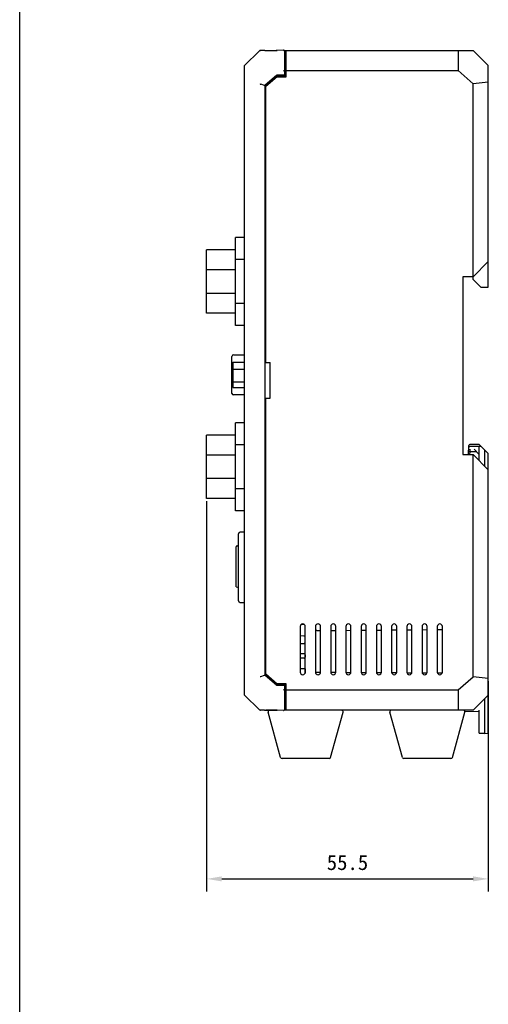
# Model space of a CAD drawing. Header units: millimetres. Extents: x 0 to 600, y 0 to 600.
# Tile 2 of 12: x 0 to 92, y 194 to 388. Entities that reach past the tile are written whole.
import ezdxf

# ---------------------------------------------------------------- set-up
doc = ezdxf.new("R2010")
doc.units = ezdxf.units.MM
doc.header["$LTSCALE"] = 39.111111
doc.header["$PDMODE"] = 3
doc.header["$PDSIZE"] = 8
doc.layers.get('0').update_dxf_attribs({"linetype": 'CONTINUOUS'})
doc.layers.get('Defpoints').update_dxf_attribs({"linetype": 'CONTINUOUS'})
for name, color, linetype in [('06_ALL_SURFS', 7, 'CONTINUOUS'), ('20_ALL_FEATURES', 7, 'CONTINUOUS'), ('51__DRAFT_DIMS', 7, 'CONTINUOUS')]:
    doc.layers.add(name, color=color, linetype=linetype)
doc.styles.get("Standard").update_dxf_attribs({"font": 'simfang.ttf'})
doc.dimstyles.new('DIMSTYLE_2', dxfattribs={"dimtxt": 10, "dimasz": 10, "dimexe": 5, "dimexo": 0.5, "dimgap": 2.5, "dimtad": 1, "dimdsep": 46, "dimtxsty": 'STANDARD', "dimblk": '_FILLED', "dimblk1": '_FILLED', "dimblk2": '_FILLED', "dimcen": 0.09, "dimclrt": 3, "dimazin": 2, "dimtp": 0.5, "dimtm": 0.5, "dimtfac": 1, "dimtofl": 0, "dimtmove": 0, "dimatfit": 3, "dimldrblk": '_FILLED', "dimfxl": 1, "dimtolj": 1, "dimarcsym": 0})

# ---------------------------------------------------------------- blocks, each defined once
blk = doc.blocks.new('_FILLED')
at = {"color": 0, "linetype": 'ByBlock'}
blk.add_solid([(0, 0), (-1, 0.165), (-1, -0.165)], dxfattribs=at)
blk = doc.blocks.new('*D8')
at = {"layer": '51__DRAFT_DIMS', "color": 0, "lineweight": -2}
for p, q in [((36.82, 293.09), (36.82, 216.17)), ((92.32, 257.63), (92.32, 216.17)), ((39.82, 218.67), (89.32, 218.67))]:
    blk.add_line(p, q, dxfattribs=at)
at = {"layer": 'Defpoints', "color": 0}
for p in [(36.82, 293.59), (92.32, 258.13), (92.32, 218.67)]:
    blk.add_point(p, dxfattribs=at)
at = {"layer": '51__DRAFT_DIMS', "color": 0, "linetype": 'ByBlock', "lineweight": -2, "xscale": 3, "yscale": 3, "zscale": 3, "rotation": 180}
blk.add_blockref('_FILLED', (36.82, 218.67), dxfattribs=at)
at = {"layer": '51__DRAFT_DIMS', "color": 0, "linetype": 'ByBlock', "lineweight": -2, "xscale": 3, "yscale": 3, "zscale": 3}
blk.add_blockref('_FILLED', (92.32, 218.67), dxfattribs=at)
at = {"layer": '51__DRAFT_DIMS', "color": 3, "insert": (64.57, 223.42), "char_height": 3, "attachment_point": 2, "line_spacing_factor": 0.9}
blk.add_mtext('\\A1;55.5{}{{\\H0.7x;}{}}', dxfattribs=at)

msp = doc.modelspace()

# ---------------------------------------------------------------- linework, layer by layer
at = {"color": 7}
msp.add_line((0, 0), (0, 600), dxfattribs=at)
at = {"layer": '06_ALL_SURFS', "color": 7}
for p, q in [((44.318, 378.886), (47.212, 381.779)), ((47.222, 381.789), (47.212, 381.779)), ((48.227, 381.882), (47.358, 381.844)), ((48.226, 381.882), (48.212, 381.881)), ((48.236, 381.882), (48.227, 381.882)), ((48.265, 381.881), (48.251, 381.881)), ((48.293, 381.88), (48.265, 381.881)), ((48.313, 381.88), (48.293, 381.88)), ((48.313, 381.88), (50.494, 381.88)), ((48.518, 381.886), (48.518, 381.88)), ((48.518, 381.886), (50.737, 381.886)), ((50.519, 381.88), (50.494, 381.88)), ((50.555, 381.881), (50.519, 381.88)), ((50.585, 381.881), (50.555, 381.881)), ((50.616, 381.882), (50.585, 381.881)), ((50.66, 381.883), (50.616, 381.882)), ((51.978, 381.925), (50.66, 381.883)), ((52.103, 381.886), (89.318, 381.886)), ((52.185, 381.725), (52.185, 377.099)), ((52.485, 381.686), (52.185, 381.686)), ((52.285, 376.886), (52.285, 381.686)), ((52.485, 376.686), (52.485, 381.886)), ((86.352, 381.886), (86.352, 377.886)), ((89.318, 381.886), (92.318, 378.886)), ((44.318, 254.886), (44.318, 378.886)), ((52.185, 379.852), (52.285, 379.851)), ((52.185, 379.652), (52.285, 379.651)), ((92.318, 335.26), (92.318, 378.886)), ((50.567, 376.936), (48.386, 375.019)), ((50.737, 376.686), (48.518, 374.736)), ((50.483, 376.862), (50.634, 376.861)), ((50.661, 376.886), (52.285, 376.886)), ((52.071, 376.986), (50.699, 376.986)), ((50.737, 376.686), (52.485, 376.686)), ((52.185, 377.096), (52.185, 376.886)), ((52.285, 377.886), (86.352, 377.886)), ((89.318, 375.279), (86.352, 377.886)), ((48.226, 374.988), (47.507, 375.21)), ((48.318, 374.869), (48.318, 258.902)), ((48.518, 320.386), (48.518, 374.736)), ((92.318, 375.643), (89.318, 375.279)), ((89.318, 336.762), (89.318, 375.279)), ((42.518, 327.682), (42.518, 345.002)), ((44.318, 345.002), (42.518, 345.002)), ((36.818, 330.092), (36.818, 342.592)), ((42.518, 342.592), (36.818, 342.592)), ((44.318, 340.672), (42.518, 340.672)), ((92.318, 340.262), (89.318, 337.262)), ((87.318, 337.262), (87.318, 302.262)), ((89.318, 337.262), (87.318, 337.262)), ((89.318, 336.762), (90.82, 335.26)), ((90.82, 335.26), (92.318, 335.26)), ((44.318, 332.012), (42.518, 332.012)), ((42.518, 330.092), (36.818, 330.092)), ((44.318, 327.682), (42.518, 327.682)), ((41.818, 319.903), (41.818, 321.603)), ((42.018, 320.447), (42.018, 315.451)), ((42.118, 321.903), (44.318, 321.903)), ((48.518, 320.386), (49.318, 320.386)), ((49.318, 313.386), (49.318, 320.386)), ((41.818, 315.708), (41.818, 319.903)), ((41.818, 314.303), (41.818, 315.708)), ((44.318, 314.003), (42.118, 314.003)), ((48.518, 259.035), (48.518, 313.386)), ((48.518, 313.386), (49.318, 313.386)), ((42.518, 291.182), (42.518, 308.502)), ((44.318, 308.502), (42.518, 308.502)), ((36.818, 293.592), (36.818, 306.092)), ((42.518, 306.092), (36.818, 306.092)), ((44.318, 304.172), (42.518, 304.172)), ((88.446, 302.262), (88.508, 304.034)), ((88.663, 302.828), (88.643, 302.262)), ((90.053, 302.772), (88.664, 302.828)), ((88.664, 302.828), (88.664, 302.828)), ((90.518, 303.824), (88.697, 303.819)), ((90.509, 304.258), (88.704, 304.227)), ((90.518, 302.29), (89.55, 303.293)), ((92.318, 302.449), (90.509, 304.258)), ((90.518, 303.902), (90.859, 303.908)), ((91.619, 299.961), (91.619, 303.148)), ((87.318, 302.262), (89.318, 302.262)), ((89.318, 302.262), (92.318, 299.262)), ((89.318, 258.492), (89.318, 302.262)), ((92.318, 247.343), (92.318, 302.449)), ((44.318, 295.512), (42.518, 295.512)), ((42.518, 293.592), (36.818, 293.592)), ((44.318, 291.182), (42.518, 291.182)), ((43.118, 273.445), (43.118, 286.653)), ((44.318, 287.004), (43.401, 286.953)), ((42.618, 276.199), (42.618, 284.099)), ((42.818, 284.299), (43.118, 284.299)), ((42.618, 276.199), (43.118, 276.099)), ((43.401, 273.145), (44.318, 273.094)), ((55.268, 268.386), (55.268, 259.386)), ((56.075, 268.78), (55.461, 268.78)), ((56.218, 265.088), (56.218, 268.603)), ((56.268, 259.386), (56.268, 268.386)), ((58.268, 268.386), (58.268, 259.386)), ((58.318, 267.589), (58.318, 268.603)), ((59.268, 259.386), (59.268, 268.386)), ((61.268, 268.386), (61.268, 259.386)), ((62.268, 259.386), (62.268, 268.386)), ((64.268, 268.386), (64.268, 259.386)), ((65.268, 259.386), (65.268, 268.386)), ((67.268, 268.386), (67.268, 259.386)), ((68.268, 259.386), (68.268, 268.386)), ((70.268, 268.386), (70.268, 259.386)), ((70.268, 267.682), (71.268, 267.69)), ((71.268, 259.386), (71.268, 268.386)), ((73.268, 268.386), (73.268, 259.386)), ((73.268, 267.708), (74.268, 267.717)), ((74.268, 259.386), (74.268, 268.386)), ((76.268, 268.386), (76.268, 259.386)), ((76.268, 267.734), (77.268, 267.743)), ((77.268, 259.386), (77.268, 268.386)), ((79.268, 268.386), (79.268, 259.386)), ((79.268, 267.76), (80.268, 267.769)), ((80.268, 259.386), (80.268, 268.386)), ((82.268, 268.386), (82.268, 259.386)), ((82.268, 267.787), (83.268, 267.795)), ((83.268, 259.386), (83.268, 268.386)), ((56.035, 266.503), (55.268, 266.57)), ((58.318, 267.593), (58.268, 267.593)), ((58.518, 267.579), (59.268, 267.585)), ((61.268, 267.603), (62.268, 267.612)), ((64.268, 267.629), (65.268, 267.638)), ((67.268, 267.655), (68.268, 267.664)), ((55.268, 265.071), (56.018, 265.066)), ((56.218, 265.096), (56.268, 265.096)), ((56.018, 262.979), (55.268, 262.979)), ((56.018, 262.179), (55.268, 262.179)), ((56.218, 262.779), (56.218, 262.379)), ((55.268, 260.087), (56.018, 260.092)), ((56.218, 260.069), (56.218, 259.168)), ((56.218, 260.062), (56.268, 260.062)), ((47.507, 258.561), (48.226, 258.783)), ((50.567, 256.835), (48.386, 258.752)), ((48.518, 259.035), (50.737, 257.086)), ((59.262, 259.322), (58.318, 259.328)), ((58.318, 259.169), (58.318, 259.328)), ((62.26, 259.303), (61.275, 259.309)), ((65.256, 259.285), (64.279, 259.291)), ((68.251, 259.266), (67.283, 259.272)), ((71.247, 259.248), (70.288, 259.254)), ((74.242, 259.229), (73.292, 259.235)), ((77.235, 259.211), (76.299, 259.216)), ((80.227, 259.192), (79.306, 259.198)), ((83.22, 259.174), (82.314, 259.179)), ((86.352, 255.886), (89.318, 258.492)), ((92.318, 258.128), (89.318, 258.492)), ((50.483, 256.909), (50.634, 256.91)), ((52.285, 256.886), (50.661, 256.886)), ((52.071, 256.786), (50.699, 256.786)), ((52.485, 257.086), (50.737, 257.086)), ((52.185, 256.886), (52.185, 256.675)), ((52.185, 256.673), (52.185, 252.046)), ((52.285, 252.086), (52.285, 256.886)), ((52.485, 251.886), (52.485, 257.086)), ((44.318, 254.886), (47.212, 251.992)), ((52.185, 254.119), (52.285, 254.12)), ((52.285, 255.886), (86.352, 255.886)), ((86.352, 255.886), (86.352, 251.886)), ((89.318, 251.886), (92.318, 254.886)), ((91.619, 247.294), (91.619, 254.187)), ((52.285, 253.92), (52.185, 253.919)), ((47.222, 251.982), (47.212, 251.992)), ((48.226, 251.89), (47.358, 251.928)), ((48.21, 251.89), (48.226, 251.89)), ((48.227, 251.89), (48.226, 251.89)), ((48.235, 251.89), (48.227, 251.89)), ((48.235, 251.89), (48.236, 251.89)), ((48.241, 251.89), (48.248, 251.89)), ((48.248, 251.89), (48.261, 251.891)), ((48.261, 251.891), (48.288, 251.891)), ((48.313, 251.891), (50.503, 251.891)), ((48.518, 251.886), (48.518, 251.891)), ((50.737, 251.886), (48.518, 251.886)), ((51.396, 242.605), (48.924, 251.505)), ((50.503, 251.891), (50.538, 251.891)), ((50.538, 251.891), (50.567, 251.891)), ((50.567, 251.891), (50.597, 251.89)), ((50.597, 251.89), (50.629, 251.889)), ((50.629, 251.889), (50.696, 251.888)), ((51.978, 251.846), (50.696, 251.888)), ((89.318, 251.886), (52.103, 251.886)), ((52.185, 252.086), (52.485, 252.086)), ((61.24, 242.605), (63.712, 251.505)), ((75.396, 242.605), (72.924, 251.505)), ((85.24, 242.605), (87.712, 251.505)), ((90.518, 251.601), (87.716, 251.65)), ((90.518, 247.381), (90.518, 251.899)), ((90.518, 247.381), (91.619, 247.362)), ((91.619, 247.294), (92.318, 247.343)), ((60.951, 242.386), (51.685, 242.386)), ((84.951, 242.386), (75.685, 242.386))]:
    msp.add_line(p, q, dxfattribs=at)
for points in [[(48.251, 381.881), (48.244, 381.881), (48.241, 381.881), (48.238, 381.881), (48.236, 381.882), (48.234, 381.882)], [(52.103, 381.886), (52.103, 381.886), (52.096, 381.891), (52.089, 381.896), (52.081, 381.9), (52.074, 381.905), (52.066, 381.908), (52.058, 381.912), (52.05, 381.915), (52.042, 381.918), (52.034, 381.92), (52.025, 381.922), (52.017, 381.923), (52.008, 381.924), (52, 381.925), (51.991, 381.926), (51.983, 381.925), (51.978, 381.925)], [(52.072, 376.986), (52.077, 376.986), (52.082, 376.986), (52.088, 376.987)], [(52.088, 376.987), (52.093, 376.988), (52.099, 376.989), (52.104, 376.99), (52.109, 376.992), (52.114, 376.994), (52.119, 376.996), (52.124, 376.999), (52.129, 377.001), (52.134, 377.004), (52.138, 377.007), (52.142, 377.011), (52.147, 377.014), (52.151, 377.018), (52.154, 377.022), (52.158, 377.026), (52.161, 377.03), (52.165, 377.035), (52.168, 377.039), (52.17, 377.044), (52.173, 377.049), (52.175, 377.054), (52.177, 377.059), (52.179, 377.064), (52.181, 377.069), (52.182, 377.074), (52.183, 377.08), (52.184, 377.085), (52.184, 377.09), (52.185, 377.096), (52.185, 377.099)], [(52.093, 256.784), (52.088, 256.785), (52.083, 256.785), (52.077, 256.786), (52.072, 256.786)], [(52.185, 256.673), (52.185, 256.674), (52.184, 256.68), (52.184, 256.685), (52.183, 256.691), (52.182, 256.696), (52.181, 256.701), (52.179, 256.707), (52.178, 256.712), (52.176, 256.717), (52.173, 256.722), (52.171, 256.727), (52.168, 256.732), (52.165, 256.736), (52.162, 256.741), (52.158, 256.745), (52.155, 256.749), (52.151, 256.753), (52.147, 256.757), (52.143, 256.76), (52.138, 256.764), (52.134, 256.767), (52.129, 256.77), (52.124, 256.773), (52.119, 256.775), (52.114, 256.777), (52.109, 256.779), (52.104, 256.781), (52.099, 256.782), (52.093, 256.784)], [(48.236, 251.89), (48.239, 251.89), (48.241, 251.89)], [(48.288, 251.891), (48.308, 251.891), (48.313, 251.891)]]:
    msp.add_lwpolyline(points, dxfattribs=at)
for centre, radius, start, end in [((47.368, 381.623), 0.221, 92.49586, 131.45833), ((50.699, 376.786), 0.2, 90, 131.30512), ((59.62, 370.677), 10.43, 136.18135, 137.11101), ((51.746, 377.59), 0.466, 41.51312, 46.01572), ((52.071, 377.098), 0.112, 270.06174, 280.09557), ((48.518, 374.869), 0.2, 131.30512, 180), ((42.118, 321.603), 0.3, 90, 180), ((42.118, 314.303), 0.3, 180, 270), ((88.673, 303.028), 0.2, 178, 267.69239), ((88.707, 304.027), 0.2, 91, 178), ((43.418, 286.653), 0.3, 93.2, 180), ((42.818, 284.099), 0.2, 90, 180), ((43.418, 273.445), 0.3, 180, 266.8), ((55.768, 268.386), 0.5, 0, 180), ((58.768, 268.386), 0.5, 0, 180), ((61.768, 268.386), 0.5, 0, 180), ((64.768, 268.386), 0.5, 0, 180), ((67.768, 268.386), 0.5, 0, 180), ((70.768, 268.386), 0.5, 0, 180), ((73.768, 268.386), 0.5, 0, 180), ((76.768, 268.386), 0.5, 0, 180), ((79.768, 268.386), 0.5, 0, 180), ((82.768, 268.386), 0.5, 0, 180), ((56.018, 266.304), 0.2, 0, 85), ((56.018, 262.779), 0.2, 0, 90), ((56.018, 262.379), 0.2, 270, 360), ((48.518, 258.902), 0.2, 180, 228.69488), ((55.768, 259.386), 0.5, 180, 360), ((58.768, 259.386), 0.5, 180, 360), ((61.768, 259.386), 0.5, 180, 360), ((64.768, 259.386), 0.5, 180, 360), ((67.768, 259.386), 0.5, 180, 360), ((70.768, 259.386), 0.5, 180, 360), ((73.768, 259.386), 0.5, 180, 360), ((76.768, 259.386), 0.5, 180, 360), ((79.768, 259.386), 0.5, 180, 360), ((82.768, 259.386), 0.5, 180, 360), ((50.699, 256.986), 0.2, 228.69488, 270), ((52.071, 256.674), 0.112, 79.75663, 89.9366), ((59.62, 263.094), 10.43, 222.88899, 223.81865), ((51.746, 256.182), 0.466, 313.98428, 318.48688), ((47.368, 252.148), 0.221, 225, 267.5), ((49.213, 251.586), 0.3, 90, 195.52411), ((63.423, 251.586), 0.3, 344.47589, 90), ((73.213, 251.586), 0.3, 90, 195.52411), ((87.423, 251.586), 0.3, 344.47589, 90), ((51.685, 242.686), 0.3, 195.52411, 270), ((60.951, 242.686), 0.3, 270, 344.47589), ((75.685, 242.686), 0.3, 195.52411, 270), ((84.951, 242.686), 0.3, 270, 344.47589)]:
    msp.add_arc(centre, radius, start, end, dxfattribs=at)
for points, knots in [([(47.371, 381.784), (47.389, 381.803), (47.42, 381.828), (47.469, 381.846), (47.495, 381.85), (47.507, 381.85)], [0, 0, 0, 0, 0.5038819, 0.7511158, 1, 1, 1, 1]), ([(51.978, 381.9), (51.998, 381.9), (52.039, 381.894), (52.077, 381.875), (52.094, 381.863)], [0, 0, 0, 0, 0.4861827, 1, 1, 1, 1]), ([(52.069, 381.839), (52.071, 381.841), (52.079, 381.85), (52.088, 381.858), (52.094, 381.863)], [0, 0, 0, 0, 0.2580398, 1, 1, 1, 1]), ([(52.185, 381.695), (52.185, 381.728), (52.172, 381.779), (52.133, 381.833), (52.108, 381.854), (52.094, 381.863)], [0, 0, 0, 0, 0.5019387, 0.7550282, 1, 1, 1, 1]), ([(52.091, 376.987), (52.104, 376.99), (52.129, 376.999), (52.16, 377.025), (52.18, 377.059), (52.185, 377.086), (52.185, 377.099)], [0, 0, 0, 0, 0.2505007, 0.5003379, 0.7505982, 1, 1, 1, 1]), ([(52.185, 377.912), (52.185, 377.913), (52.182, 377.914), (52.178, 377.915), (52.17, 377.915), (52.154, 377.915), (52.128, 377.91), (52.106, 377.903), (52.094, 377.899)], [0, 0, 0, 0, 0.0218754, 0.0731241, 0.1556458, 0.2696134, 0.5872611, 1, 1, 1, 1]), ([(47.371, 375.265), (47.381, 375.261), (47.402, 375.253), (47.428, 375.242), (47.451, 375.233), (47.475, 375.222), (47.494, 375.214), (47.507, 375.21)], [0, 0, 0, 0, 0.2123091, 0.4557934, 0.5865008, 0.7218518, 1, 1, 1, 1]), ([(48.334, 374.948), (48.334, 374.948), (48.334, 374.948), (48.334, 374.948), (48.333, 374.949), (48.332, 374.949), (48.329, 374.95), (48.326, 374.952), (48.321, 374.953), (48.313, 374.956), (48.301, 374.96), (48.285, 374.965), (48.266, 374.973), (48.247, 374.981), (48.233, 374.986), (48.226, 374.988)], [0, 0, 0, 0, 0.0012484, 0.004964, 0.0111089, 0.0196462, 0.0437551, 0.0770221, 0.1192018, 0.1700457, 0.2954302, 0.4476818, 0.621416, 0.8087562, 1, 1, 1, 1]), ([(88.499, 303.794), (88.499, 303.793), (88.5, 303.795), (88.5, 303.795), (88.501, 303.797), (88.503, 303.798), (88.505, 303.8), (88.509, 303.802), (88.515, 303.805), (88.523, 303.807), (88.533, 303.81), (88.544, 303.812), (88.557, 303.813), (88.571, 303.815), (88.593, 303.817), (88.622, 303.819), (88.658, 303.82), (88.684, 303.819), (88.697, 303.819)], [0, 0, 0, 0, 0.0022587, 0.0090222, 0.0188907, 0.0301896, 0.0431296, 0.0579654, 0.0931845, 0.1359234, 0.1861644, 0.2436959, 0.3081846, 0.379166, 0.4560637, 0.6248552, 0.8084673, 1, 1, 1, 1]), ([(88.68, 303.328), (88.678, 303.296), (88.676, 303.232), (88.673, 303.14), (88.671, 303.066), (88.669, 303.012), (88.668, 302.976), (88.667, 302.943), (88.666, 302.914), (88.666, 302.889), (88.665, 302.868), (88.665, 302.853), (88.665, 302.844), (88.664, 302.838), (88.664, 302.834), (88.664, 302.831), (88.665, 302.829), (88.664, 302.828), (88.664, 302.828)], [0, 0, 0, 0, 0.1945738, 0.3820603, 0.5546868, 0.6334036, 0.706061, 0.7719762, 0.8304705, 0.8809712, 0.9230422, 0.9562572, 0.9694247, 0.9802658, 0.9887619, 0.9948946, 0.9986458, 1, 1, 1, 1]), ([(58.518, 267.579), (58.505, 267.579), (58.48, 267.579), (58.443, 267.579), (58.408, 267.58), (58.378, 267.582), (58.357, 267.583), (58.342, 267.584), (58.334, 267.585), (58.327, 267.586), (58.322, 267.587), (58.32, 267.588), (58.318, 267.589), (58.318, 267.589)], [0, 0, 0, 0, 0.1934213, 0.3809205, 0.553824, 0.7048799, 0.828937, 0.8792909, 0.9211859, 0.9543569, 0.9785725, 0.993671, 1, 1, 1, 1]), ([(56.218, 265.088), (56.218, 265.088), (56.217, 265.086), (56.212, 265.084), (56.201, 265.081), (56.182, 265.077), (56.158, 265.073), (56.128, 265.07), (56.081, 265.067), (56.044, 265.066), (56.018, 265.066)], [0, 0, 0, 0, 0.0093383, 0.0260357, 0.0849416, 0.1775053, 0.3009867, 0.4508929, 0.6223723, 1, 1, 1, 1]), ([(56.018, 260.092), (56.044, 260.092), (56.081, 260.091), (56.128, 260.088), (56.158, 260.085), (56.182, 260.081), (56.201, 260.077), (56.212, 260.074), (56.217, 260.072), (56.218, 260.07), (56.218, 260.069)], [0, 0, 0, 0, 0.3776277, 0.5491071, 0.6990133, 0.8224947, 0.9150584, 0.9739643, 0.9906617, 1, 1, 1, 1]), ([(47.371, 258.507), (47.392, 258.515), (47.438, 258.533), (47.482, 258.553), (47.507, 258.561)], [0, 0, 0, 0, 0.4558345, 1, 1, 1, 1]), ([(48.334, 258.824), (48.334, 258.824), (48.334, 258.823), (48.334, 258.823), (48.333, 258.823), (48.332, 258.822), (48.329, 258.821), (48.326, 258.82), (48.321, 258.818), (48.316, 258.816), (48.309, 258.814), (48.299, 258.811), (48.284, 258.807), (48.266, 258.799), (48.247, 258.79), (48.233, 258.785), (48.226, 258.783)], [0, 0, 0, 0, 0.0012536, 0.0050019, 0.011195, 0.0197854, 0.043985, 0.0772986, 0.1194904, 0.1703608, 0.2294062, 0.2958807, 0.4481344, 0.6217157, 0.808999, 1, 1, 1, 1]), ([(52.185, 256.673), (52.185, 256.686), (52.18, 256.712), (52.16, 256.747), (52.129, 256.773), (52.104, 256.782), (52.091, 256.784)], [0, 0, 0, 0, 0.2493986, 0.4996613, 0.7494955, 1, 1, 1, 1]), ([(52.185, 255.859), (52.185, 255.858), (52.182, 255.857), (52.178, 255.856), (52.17, 255.856), (52.154, 255.857), (52.128, 255.861), (52.106, 255.868), (52.094, 255.873)], [0, 0, 0, 0, 0.0218754, 0.0731242, 0.1556461, 0.2696136, 0.5872611, 1, 1, 1, 1]), ([(47.371, 251.987), (47.389, 251.968), (47.43, 251.936), (47.481, 251.922), (47.507, 251.921)], [0, 0, 0, 0, 0.5056676, 1, 1, 1, 1]), ([(51.978, 251.871), (51.998, 251.871), (52.039, 251.878), (52.077, 251.896), (52.094, 251.908)], [0, 0, 0, 0, 0.4861827, 1, 1, 1, 1]), ([(52.069, 251.932), (52.071, 251.93), (52.079, 251.922), (52.088, 251.914), (52.094, 251.908)], [0, 0, 0, 0, 0.2580398, 1, 1, 1, 1]), ([(52.185, 252.076), (52.185, 252.043), (52.172, 251.992), (52.133, 251.939), (52.108, 251.917), (52.094, 251.908)], [0, 0, 0, 0, 0.5019385, 0.7550281, 1, 1, 1, 1])]:
    msp.add_open_spline(points, degree=3, knots=knots, dxfattribs=at)
at = {"layer": '20_ALL_FEATURES', "color": 7}
for p, q in [((50.661, 376.886), (48.318, 374.827)), ((42.518, 338.671), (36.818, 338.671)), ((42.518, 334.014), (36.818, 334.014)), ((42.018, 320.447), (44.318, 320.447)), ((48.318, 320.386), (48.518, 320.386)), ((42.018, 319.111), (44.318, 319.111)), ((42.018, 316.613), (44.318, 316.613)), ((42.018, 315.451), (44.318, 315.451)), ((48.318, 313.386), (48.518, 313.386)), ((90.518, 301.062), (90.518, 303.902)), ((42.518, 302.171), (36.818, 302.171)), ((42.518, 297.514), (36.818, 297.514)), ((48.318, 258.945), (50.661, 256.886))]:
    msp.add_line(p, q, dxfattribs=at)

# ---------------------------------------------------------------- dimensions: what is measured, and where the dimension line sits
at = {"layer": '51__DRAFT_DIMS', "color": 4}
dim = msp.add_linear_dim(base=(92.318, 218.674), p1=(36.818, 293.592), p2=(92.318, 258.128), text='55.5{}{{\\H0.7x;}{}}', dimstyle='DIMSTYLE_2', override={"dimtxt": 3, "dimasz": 3, "dimexe": 2.5, "dimgap": 0.75, "dimdec": 1, "dimtxsty": 'STANDARD'}, dxfattribs=at)
dim.commit()
dim.dimension.update_dxf_attribs({"geometry": '*D8', "text_midpoint": (64.568, 218.674), "dimtype": 160})

doc.saveas('drawing.dxf')
